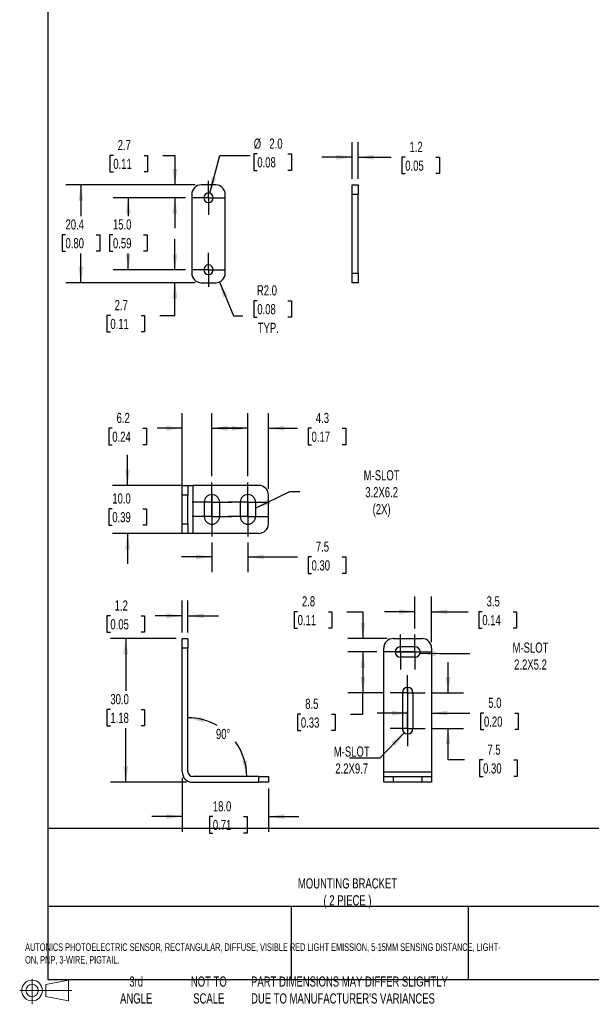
# Model space of a CAD drawing. Header units: millimetres. Extents: x 3 to 273, y 3 to 210.
# Tile 1 of 7: x 3 to 63, y 4 to 107. Entities that reach past the tile are written whole.
import ezdxf

# ---------------------------------------------------------------- set-up
doc = ezdxf.new("R2010")
doc.units = ezdxf.units.MM
doc.header["$LTSCALE"] = 0.5
doc.linetypes.add('CENTERX2', pattern=[20.32, 12.7, -2.54, 2.54, -2.54])
doc.layers.add('CENTER', color=40, linetype='CENTERX2')
doc.layers.add('DIMENSIONS', color=140, linetype='Continuous', lineweight=25)
doc.layers.add('TEXT', color=140, linetype='Continuous', lineweight=25)
doc.styles.add('SLDTEXTSTYLE0', font='TXT', dxfattribs={"width": 0.7})
doc.dimstyles.new('SLDDIMSTYLE10', dxfattribs={"dimtxt": 1.079004, "dimasz": 1.651, "dimexe": 0, "dimexo": 0.0625, "dimgap": 0.269751, "dimtad": 0, "dimtih": 1, "dimtoh": 1, "dimlfac": 2, "dimrnd": 1e-09, "dimzin": 12, "dimdsep": 46, "dimtxsty": 'SLDTEXTSTYLE0', "dimsah": 1, "dimcen": 0.09, "dimadec": 0, "dimazin": 3, "dimtfac": 1, "dimtofl": 0, "dimtmove": 0, "dimatfit": 3, "dimfxl": 0, "dimfrac": 2, "dimtolj": 1, "dimtzin": 12, "dimarcsym": 0})
doc.dimstyles.new('SLDDIMSTYLE11', dxfattribs={"dimtxt": 1.079004, "dimasz": 1.651, "dimexe": 0, "dimexo": 0.0625, "dimgap": 0.269751, "dimtad": 0, "dimtih": 1, "dimtoh": 1, "dimlfac": 2, "dimrnd": 1e-09, "dimzin": 4, "dimdsep": 46, "dimtxsty": 'SLDTEXTSTYLE0', "dimsah": 1, "dimcen": 0, "dimadec": 0, "dimazin": 1, "dimtfac": 1, "dimtofl": 0, "dimtmove": 0, "dimatfit": 3, "dimfxl": 0, "dimfrac": 2, "dimtolj": 1, "dimtzin": 12, "dimarcsym": 0})
doc.dimstyles.new('SLDDIMSTYLE12', dxfattribs={"dimtxt": 1.079004, "dimasz": 1.651, "dimexe": 0, "dimexo": 0.0625, "dimgap": 0.269751, "dimtad": 0, "dimtih": 1, "dimtoh": 1, "dimlfac": 2, "dimrnd": 1e-09, "dimzin": 4, "dimdsep": 46, "dimtxsty": 'SLDTEXTSTYLE0', "dimsah": 1, "dimcen": 0, "dimadec": 0, "dimazin": 1, "dimtfac": 1, "dimtofl": 0, "dimtmove": 0, "dimatfit": 3, "dimfxl": 0, "dimfrac": 2, "dimtolj": 1, "dimtzin": 12, "dimarcsym": 0})
doc.dimstyles.new('SLDDIMSTYLE5', dxfattribs={"dimtxt": 1.079004, "dimasz": 1.651, "dimexe": 0, "dimexo": 0.0625, "dimgap": 0.269751, "dimtad": 0, "dimtih": 1, "dimtoh": 1, "dimlfac": 2, "dimrnd": 1e-09, "dimzin": 12, "dimdsep": 46, "dimtxsty": 'SLDTEXTSTYLE0', "dimsah": 1, "dimcen": 0.09, "dimadec": 0, "dimazin": 3, "dimtfac": 1, "dimtmove": 0, "dimatfit": 0, "dimfxl": 0, "dimfrac": 2, "dimtolj": 1, "dimtzin": 12, "dimarcsym": 0})
doc.dimstyles.new('SLDDIMSTYLE6', dxfattribs={"dimtxt": 1.079004, "dimasz": 1.651, "dimexe": 0, "dimexo": 0.0625, "dimgap": 0.269751, "dimtad": 0, "dimtih": 1, "dimtoh": 1, "dimdec": 4, "dimzin": 12, "dimdsep": 46, "dimtxsty": 'SLDTEXTSTYLE0', "dimsah": 1, "dimcen": 0.09, "dimadec": 0, "dimazin": 3, "dimtfac": 1, "dimtdec": 0, "dimtofl": 0, "dimtmove": 0, "dimatfit": 3, "dimfxl": 0, "dimfrac": 2, "dimtolj": 1, "dimtzin": 12, "dimarcsym": 0})
doc.dimstyles.new('SLDDIMSTYLE7', dxfattribs={"dimtxt": 1.079004, "dimasz": 1.651, "dimexe": 0, "dimexo": 0.0625, "dimgap": 0.269751, "dimtad": 0, "dimtih": 1, "dimtoh": 1, "dimlfac": 2, "dimrnd": 1e-09, "dimzin": 4, "dimdsep": 46, "dimtxsty": 'SLDTEXTSTYLE0', "dimsah": 1, "dimcen": 0.09, "dimadec": 0, "dimazin": 1, "dimtfac": 1, "dimtofl": 0, "dimtmove": 0, "dimatfit": 3, "dimfxl": 0, "dimfrac": 2, "dimtolj": 1, "dimtzin": 12, "dimarcsym": 0})
doc.dimstyles.new('SLDDIMSTYLE8', dxfattribs={"dimtxt": 1.079004, "dimasz": 1.651, "dimexe": 0, "dimexo": 0.0625, "dimgap": 0.269751, "dimtad": 0, "dimtih": 1, "dimtoh": 1, "dimlfac": 2, "dimrnd": 1e-09, "dimzin": 4, "dimdsep": 46, "dimtxsty": 'SLDTEXTSTYLE0', "dimsah": 1, "dimcen": 0.09, "dimadec": 0, "dimazin": 1, "dimtfac": 1, "dimtmove": 0, "dimatfit": 0, "dimfxl": 0, "dimfrac": 2, "dimtolj": 1, "dimtzin": 12, "dimarcsym": 0})
doc.dimstyles.new('SLDDIMSTYLE9', dxfattribs={"dimtxt": 0.18, "dimasz": 1.651, "dimexe": 0, "dimexo": 0.0625, "dimgap": 0, "dimtad": 0, "dimtih": 1, "dimtoh": 1, "dimdec": 0, "dimrnd": 1e-09, "dimzin": 0, "dimdsep": 46, "dimtxsty": 'Standard', "dimsah": 1, "dimcen": 0.09, "dimadec": 0, "dimazin": 0, "dimtfac": 1.651, "dimtdec": 0, "dimtofl": 0, "dimtmove": 0, "dimatfit": 3, "dimfxl": 0, "dimfrac": 2, "dimtolj": 1, "dimtzin": 0, "dimarcsym": 0})

# ---------------------------------------------------------------- blocks, each defined once
blk = doc.blocks.new('Block11')
at = {"color": 7, "linetype": 'Continuous', "lineweight": 18}
for p, q in [((1.29, 2.66), (1.29, 0)), ((2.74, 2.08), (5.09, 2.52)), ((2.74, 0.8), (2.74, 2.08)), ((5.09, 2.52), (5.09, 0.37)), ((0, 1.44), (5.44, 1.44)), ((2.74, 0.8), (5.09, 0.37))]:
    blk.add_line(p, q, dxfattribs=at)
for radius in [1.08, 0.643]:
    blk.add_circle((1.29, 1.44), radius, dxfattribs=at)
blk = doc.blocks.new('Block12')
at = {"color": 7, "linetype": 'Continuous'}
blk.add_blockref('Block11', (0, 0), dxfattribs=at)
blk = doc.blocks.new('_D_12')
at = {"layer": 'DIMENSIONS'}
for p, q in [((20.38, 42.57), (20.38, 45.89)), ((20.98, 42.57), (20.98, 45.89)), ((12.88, 44.3), (12.52, 44.3)), ((12.52, 44.3), (12.52, 42.59)), ((16.09, 44.3), (16.45, 44.3)), ((16.45, 44.3), (16.45, 42.59)), ((20.38, 44.3), (17.55, 44.3)), ((20.98, 44.3), (24.15, 44.3)), ((12.52, 42.59), (12.88, 42.59)), ((16.45, 42.59), (16.09, 42.59))]:
    blk.add_line(p, q, dxfattribs=at)
for points in [[(20.38, 44.3), (18.72, 44.56), (18.72, 44.05)], [(20.98, 44.3), (22.63, 44.05), (22.63, 44.56)]]:
    blk.add_solid(points, dxfattribs=at)
at = {"layer": 'DIMENSIONS', "char_height": 1.058, "attachment_point": 1, "style": 'SLDTEXTSTYLE0'}
for s, insert in [('1.2', (13.33, 45.91)), ('0.05', (12.88, 43.95))]:
    blk.add_mtext(s, dxfattribs=dict(at, insert=insert))
blk = doc.blocks.new('_D_13')
at = {"layer": 'DIMENSIONS'}
for start, end in [(60.242, 90), (0, 36.0375)]:
    blk.add_arc((20.98, 27.54), 6.13, start, end, dxfattribs=at)
for points in [[(20.98, 33.67), (22.58, 33.2), (22.65, 33.7)], [(27.1, 27.54), (27.14, 29.21), (26.64, 29.14)]]:
    blk.add_solid(points, dxfattribs=at)
at = {"layer": 'DIMENSIONS', "insert": (23.9, 32.51), "char_height": 1.058, "attachment_point": 1, "style": 'SLDTEXTSTYLE0'}
blk.add_mtext('90°', dxfattribs=at)
blk = doc.blocks.new('_D_14')
at = {"layer": 'DIMENSIONS'}
for p, q in [((19.74, 41.94), (12.9, 41.94)), ((14.48, 41.94), (14.48, 36.49)), ((12.88, 34.54), (12.52, 34.54)), ((12.52, 34.54), (12.52, 32.82)), ((16.09, 34.54), (16.45, 34.54)), ((16.45, 34.54), (16.45, 32.82)), ((12.52, 32.82), (12.88, 32.82)), ((14.48, 26.94), (14.48, 32.58)), ((16.45, 32.82), (16.09, 32.82)), ((20.84, 26.94), (12.9, 26.94))]:
    blk.add_line(p, q, dxfattribs=at)
for points in [[(14.48, 41.94), (14.23, 40.29), (14.74, 40.29)], [(14.48, 26.94), (14.74, 28.59), (14.23, 28.59)]]:
    blk.add_solid(points, dxfattribs=at)
at = {"layer": 'DIMENSIONS', "char_height": 1.058, "attachment_point": 1, "style": 'SLDTEXTSTYLE0'}
for s, insert in [('30.0', (12.88, 36.14)), ('1.18', (12.88, 34.19))]:
    blk.add_mtext(s, dxfattribs=dict(at, insert=insert))
blk = doc.blocks.new('_D_15')
at = {"layer": 'DIMENSIONS'}
for p, q in [((20.38, 27.4), (20.38, 21.77)), ((29.38, 26.3), (29.38, 21.77)), ((20.38, 23.36), (17.2, 23.36)), ((23.57, 23.36), (23.21, 23.36)), ((23.21, 23.36), (23.21, 21.64)), ((26.78, 23.36), (27.14, 23.36)), ((27.14, 23.36), (27.14, 21.64)), ((29.38, 23.36), (32.55, 23.36)), ((23.21, 21.64), (23.57, 21.64)), ((27.14, 21.64), (26.78, 21.64))]:
    blk.add_line(p, q, dxfattribs=at)
for points in [[(20.38, 23.36), (18.72, 23.61), (18.72, 23.11)], [(29.38, 23.36), (31.03, 23.11), (31.03, 23.61)]]:
    blk.add_solid(points, dxfattribs=at)
at = {"layer": 'DIMENSIONS', "char_height": 1.058, "attachment_point": 1, "style": 'SLDTEXTSTYLE0'}
for s, insert in [('18.0', (23.57, 24.97)), ('0.71', (23.57, 23.01))]:
    blk.add_mtext(s, dxfattribs=dict(at, insert=insert))
blk = doc.blocks.new('_D_16')
at = {"layer": 'DIMENSIONS'}
for p, q in [((14.68, 57.91), (14.68, 61.09)), ((20.34, 57.91), (13.09, 57.91)), ((13.08, 55.48), (12.71, 55.48)), ((12.71, 55.48), (12.71, 53.76)), ((16.28, 55.48), (16.65, 55.48)), ((16.65, 55.48), (16.65, 53.76)), ((12.71, 53.76), (13.08, 53.76)), ((16.65, 53.76), (16.28, 53.76)), ((20.34, 52.91), (13.09, 52.91)), ((14.68, 52.91), (14.68, 49.74))]:
    blk.add_line(p, q, dxfattribs=at)
for points in [[(14.68, 57.91), (14.93, 59.56), (14.43, 59.56)], [(14.68, 52.91), (14.43, 51.26), (14.93, 51.26)]]:
    blk.add_solid(points, dxfattribs=at)
at = {"layer": 'DIMENSIONS', "char_height": 1.058, "attachment_point": 1, "style": 'SLDTEXTSTYLE0'}
for s, insert in [('10.0', (13.08, 57.08)), ('0.39', (13.08, 55.13))]:
    blk.add_mtext(s, dxfattribs=dict(at, insert=insert))
blk = doc.blocks.new('_D_17')
at = {"layer": 'DIMENSIONS'}
for p, q in [((20.38, 57.55), (20.38, 65.46)), ((23.48, 58.87), (23.48, 65.46)), ((13.08, 63.87), (12.71, 63.87)), ((12.71, 63.87), (12.71, 62.16)), ((16.28, 63.87), (16.65, 63.87)), ((16.65, 63.87), (16.65, 62.16)), ((20.38, 63.87), (17.75, 63.87)), ((23.48, 63.87), (26.65, 63.87)), ((12.71, 62.16), (13.08, 62.16)), ((16.65, 62.16), (16.28, 62.16))]:
    blk.add_line(p, q, dxfattribs=at)
for points in [[(20.38, 63.87), (18.72, 64.13), (18.72, 63.62)], [(23.48, 63.87), (25.13, 63.62), (25.13, 64.13)]]:
    blk.add_solid(points, dxfattribs=at)
at = {"layer": 'DIMENSIONS', "char_height": 1.058, "attachment_point": 1, "style": 'SLDTEXTSTYLE0'}
for s, insert in [('6.2', (13.53, 65.48)), ('0.24', (13.08, 63.52))]:
    blk.add_mtext(s, dxfattribs=dict(at, insert=insert))
blk = doc.blocks.new('_D_18')
at = {"layer": 'DIMENSIONS'}
for p, q in [((27.23, 58.87), (27.23, 65.46)), ((29.38, 57.55), (29.38, 65.46)), ((27.23, 63.87), (24.05, 63.87)), ((29.38, 63.87), (32.41, 63.87)), ((33.87, 63.87), (33.51, 63.87)), ((33.51, 63.87), (33.51, 62.16)), ((37.08, 63.87), (37.44, 63.87)), ((37.44, 63.87), (37.44, 62.16)), ((33.51, 62.16), (33.87, 62.16)), ((37.44, 62.16), (37.08, 62.16))]:
    blk.add_line(p, q, dxfattribs=at)
for points in [[(27.23, 63.87), (25.57, 64.13), (25.57, 63.62)], [(29.38, 63.87), (31.03, 63.62), (31.03, 64.13)]]:
    blk.add_solid(points, dxfattribs=at)
at = {"layer": 'DIMENSIONS', "char_height": 1.058, "attachment_point": 1, "style": 'SLDTEXTSTYLE0'}
for s, insert in [('4.3', (34.32, 65.48)), ('0.17', (33.87, 63.52))]:
    blk.add_mtext(s, dxfattribs=dict(at, insert=insert))
blk = doc.blocks.new('_D_19')
at = {"layer": 'DIMENSIONS'}
for p, q in [((23.48, 51.96), (23.48, 48.86)), ((27.23, 51.96), (27.23, 48.86)), ((23.48, 50.45), (20.3, 50.45)), ((27.23, 50.45), (32.41, 50.45)), ((33.87, 50.45), (33.51, 50.45)), ((33.51, 50.45), (33.51, 48.73)), ((37.08, 50.45), (37.44, 50.45)), ((37.44, 50.45), (37.44, 48.73)), ((33.51, 48.73), (33.87, 48.73)), ((37.44, 48.73), (37.08, 48.73))]:
    blk.add_line(p, q, dxfattribs=at)
for points in [[(23.48, 50.45), (21.82, 50.7), (21.82, 50.2)], [(27.23, 50.45), (28.88, 50.2), (28.88, 50.7)]]:
    blk.add_solid(points, dxfattribs=at)
at = {"layer": 'DIMENSIONS', "char_height": 1.058, "attachment_point": 1, "style": 'SLDTEXTSTYLE0'}
for s, insert in [('7.5', (34.32, 52.06)), ('0.30', (33.87, 50.1))]:
    blk.add_mtext(s, dxfattribs=dict(at, insert=insert))
blk = doc.blocks.new('SW_CENTERMARKSYMBOL_4')
at = {"layer": 'CENTER', "color": 0}
for p, q in [((0, 1.27), (0, 2.07)), ((0, 0), (0, 1.27)), ((-1.27, 0), (-2.07, 0)), ((0, 0), (-1.27, 0)), ((0, 0), (0, -1.27)), ((0, 0), (1.27, 0)), ((1.27, 0), (2.07, 0)), ((0, -1.27), (0, -2.07))]:
    blk.add_line(p, q, dxfattribs=at)
blk = doc.blocks.new('SW_CENTERMARKSYMBOL_5')
at = {"layer": 'CENTER', "color": 0}
for p, q in [((0, 1.27), (0, 2.07)), ((0, 0), (0, 1.27)), ((-1.27, 0), (-2.07, 0)), ((0, 0), (-1.27, 0)), ((0, 0), (0, -1.27)), ((0, 0), (1.27, 0)), ((1.27, 0), (2.07, 0)), ((0, -1.27), (0, -2.07))]:
    blk.add_line(p, q, dxfattribs=at)
blk = doc.blocks.new('SW_CENTERMARKSYMBOL_6')
at = {"layer": 'CENTER', "color": 0}
for p, q in [((0, 1.27), (0, 2.07)), ((0, 0), (0, 1.27)), ((-1.27, 0), (-2.07, 0)), ((0, 0), (-1.27, 0)), ((0, 0), (0, -1.27)), ((0, 0), (1.27, 0)), ((1.27, 0), (2.07, 0)), ((0, -1.27), (0, -2.07))]:
    blk.add_line(p, q, dxfattribs=at)
blk = doc.blocks.new('SW_CENTERMARKSYMBOL_7')
at = {"layer": 'CENTER', "color": 0}
for p, q in [((0, 1.27), (0, 2.07)), ((0, 0), (0, 1.27)), ((-1.27, 0), (-2.07, 0)), ((0, 0), (-1.27, 0)), ((0, 0), (0, -1.27)), ((0, 0), (1.27, 0)), ((1.27, 0), (2.07, 0)), ((0, -1.27), (0, -2.07))]:
    blk.add_line(p, q, dxfattribs=at)
blk = doc.blocks.new('_D_20')
at = {"layer": 'DIMENSIONS'}
for p, q in [((44.65, 42.99), (44.65, 46.33)), ((46.4, 41.57), (46.4, 46.33)), ((44.65, 44.74), (41.47, 44.74)), ((46.4, 44.74), (50.23, 44.74)), ((51.69, 44.74), (51.33, 44.74)), ((51.33, 44.74), (51.33, 43.03)), ((54.9, 44.74), (55.26, 44.74)), ((55.26, 44.74), (55.26, 43.03)), ((51.33, 43.03), (51.69, 43.03)), ((55.26, 43.03), (54.9, 43.03))]:
    blk.add_line(p, q, dxfattribs=at)
for points in [[(44.65, 44.74), (43, 44.99), (43, 44.49)], [(46.4, 44.74), (48.05, 44.49), (48.05, 44.99)]]:
    blk.add_solid(points, dxfattribs=at)
at = {"layer": 'DIMENSIONS', "char_height": 1.058, "attachment_point": 1, "style": 'SLDTEXTSTYLE0'}
for s, insert in [('3.5', (52.14, 46.35)), ('0.14', (51.69, 44.39))]:
    blk.add_mtext(s, dxfattribs=dict(at, insert=insert))
blk = doc.blocks.new('_D_21')
at = {"layer": 'DIMENSIONS'}
for p, q in [((43.9, 34.15), (40.72, 34.15)), ((46.4, 34.15), (50.4, 34.15)), ((51.86, 34.15), (51.5, 34.15)), ((51.5, 34.15), (51.5, 32.44)), ((55.07, 34.15), (55.43, 34.15)), ((55.43, 34.15), (55.43, 32.44)), ((43.9, 33.83), (43.9, 32.57)), ((51.5, 32.44), (51.86, 32.44)), ((55.43, 32.44), (55.07, 32.44))]:
    blk.add_line(p, q, dxfattribs=at)
for points in [[(43.9, 34.15), (42.25, 34.41), (42.25, 33.9)], [(46.4, 34.15), (48.05, 33.9), (48.05, 34.41)]]:
    blk.add_solid(points, dxfattribs=at)
at = {"layer": 'DIMENSIONS', "char_height": 1.058, "attachment_point": 1, "style": 'SLDTEXTSTYLE0'}
for s, insert in [('5.0', (52.31, 35.76)), ('0.20', (51.86, 33.8))]:
    blk.add_mtext(s, dxfattribs=dict(at, insert=insert))
blk = doc.blocks.new('_D_22')
at = {"layer": 'DIMENSIONS'}
for p, q in [((32.42, 44.74), (32.06, 44.74)), ((32.06, 44.74), (32.06, 43.03)), ((35.63, 44.74), (35.99, 44.74)), ((35.99, 44.74), (35.99, 43.03)), ((37.57, 44.74), (39.23, 44.74)), ((39.23, 44.74), (39.23, 41.94)), ((32.06, 43.03), (32.42, 43.03)), ((35.99, 43.03), (35.63, 43.03)), ((41.76, 41.94), (37.65, 41.94)), ((40.69, 40.54), (37.65, 40.54)), ((39.23, 40.54), (39.23, 37.36))]:
    blk.add_line(p, q, dxfattribs=at)
for points in [[(39.23, 41.94), (39.49, 43.59), (38.98, 43.59)], [(39.23, 40.54), (38.98, 38.89), (39.49, 38.89)]]:
    blk.add_solid(points, dxfattribs=at)
at = {"layer": 'DIMENSIONS', "char_height": 1.058, "attachment_point": 1, "style": 'SLDTEXTSTYLE0'}
for s, insert in [('2.8', (32.87, 46.35)), ('0.11', (32.42, 44.39))]:
    blk.add_mtext(s, dxfattribs=dict(at, insert=insert))
blk = doc.blocks.new('_D_23')
at = {"layer": 'DIMENSIONS'}
for p, q in [((40.69, 40.54), (37.65, 40.54)), ((39.23, 40.54), (39.23, 36.29)), ((41.44, 36.29), (37.65, 36.29)), ((39.23, 34.05), (39.23, 36.29)), ((32.76, 34.05), (32.4, 34.05)), ((32.4, 34.05), (32.4, 32.34)), ((35.97, 34.05), (36.33, 34.05)), ((36.33, 34.05), (36.33, 32.34)), ((37.92, 34.05), (39.23, 34.05)), ((32.4, 32.34), (32.76, 32.34)), ((36.33, 32.34), (35.97, 32.34))]:
    blk.add_line(p, q, dxfattribs=at)
for points in [[(39.23, 40.54), (38.98, 38.89), (39.49, 38.89)], [(39.23, 36.29), (39.49, 37.94), (38.98, 37.94)]]:
    blk.add_solid(points, dxfattribs=at)
at = {"layer": 'DIMENSIONS', "char_height": 1.058, "attachment_point": 1, "style": 'SLDTEXTSTYLE0'}
for s, insert in [('8.5', (33.21, 35.66)), ('0.33', (32.76, 33.7))]:
    blk.add_mtext(s, dxfattribs=dict(at, insert=insert))
blk = doc.blocks.new('_D_24')
at = {"layer": 'DIMENSIONS'}
for p, q in [((48.12, 36.29), (48.12, 39.46)), ((46.35, 36.29), (49.71, 36.29)), ((46.35, 32.54), (49.71, 32.54)), ((48.12, 29.27), (48.12, 32.54)), ((49.83, 29.27), (48.12, 29.27)), ((51.77, 29.27), (51.41, 29.27)), ((51.41, 29.27), (51.41, 27.55)), ((54.98, 29.27), (55.34, 29.27)), ((55.34, 29.27), (55.34, 27.55)), ((51.41, 27.55), (51.77, 27.55)), ((55.34, 27.55), (54.98, 27.55))]:
    blk.add_line(p, q, dxfattribs=at)
for points in [[(48.12, 36.29), (48.37, 37.94), (47.86, 37.94)], [(48.12, 32.54), (47.86, 30.89), (48.37, 30.89)]]:
    blk.add_solid(points, dxfattribs=at)
at = {"layer": 'DIMENSIONS', "char_height": 1.058, "attachment_point": 1, "style": 'SLDTEXTSTYLE0'}
for s, insert in [('7.5', (52.22, 30.87)), ('0.30', (51.77, 28.92))]:
    blk.add_mtext(s, dxfattribs=dict(at, insert=insert))
blk = doc.blocks.new('SW_CENTERMARKSYMBOL_8')
at = {"layer": 'CENTER', "color": 0}
for p, q in [((0, 1.27), (0, 1.82)), ((0, 0), (0, 1.27)), ((-1.27, 0), (-1.82, 0)), ((0, 0), (-1.27, 0)), ((0, 0), (0, -1.27)), ((0, 0), (1.27, 0)), ((1.27, 0), (1.82, 0)), ((0, -1.27), (0, -1.82))]:
    blk.add_line(p, q, dxfattribs=at)
blk = doc.blocks.new('SW_CENTERMARKSYMBOL_9')
at = {"layer": 'CENTER', "color": 0}
for p, q in [((0, 1.27), (0, 1.82)), ((0, 0), (0, 1.27)), ((-1.27, 0), (-1.82, 0)), ((0, 0), (-1.27, 0)), ((0, 0), (0, -1.27)), ((0, 0), (1.27, 0)), ((1.27, 0), (1.82, 0)), ((0, -1.27), (0, -1.82))]:
    blk.add_line(p, q, dxfattribs=at)
blk = doc.blocks.new('SW_CENTERMARKSYMBOL_10')
at = {"layer": 'CENTER', "color": 0}
for p, q in [((0, 1.27), (0, 1.82)), ((0, 0), (0, 1.27)), ((-1.27, 0), (-1.82, 0)), ((0, 0), (-1.27, 0)), ((0, 0), (0, -1.27)), ((0, 0), (1.27, 0)), ((1.27, 0), (1.82, 0)), ((0, -1.27), (0, -1.82))]:
    blk.add_line(p, q, dxfattribs=at)
blk = doc.blocks.new('SW_CENTERMARKSYMBOL_11')
at = {"layer": 'CENTER', "color": 0}
for p, q in [((0, 1.27), (0, 1.82)), ((0, 0), (0, 1.27)), ((-1.27, 0), (-1.82, 0)), ((0, 0), (-1.27, 0)), ((0, 0), (0, -1.27)), ((0, 0), (1.27, 0)), ((1.27, 0), (1.82, 0)), ((0, -1.27), (0, -1.82))]:
    blk.add_line(p, q, dxfattribs=at)
blk = doc.blocks.new('_D_25')
at = {"layer": 'DIMENSIONS'}
for p, q in [((28.21, 92.5), (27.84, 92.5)), ((27.84, 92.5), (27.84, 90.78)), ((31.41, 92.5), (31.78, 92.5)), ((31.78, 92.5), (31.78, 90.78)), ((23.25, 88.4), (24.31, 92.34)), ((24.31, 92.34), (27.48, 92.34)), ((27.84, 90.78), (28.21, 90.78)), ((31.78, 90.78), (31.41, 90.78))]:
    blk.add_line(p, q, dxfattribs=at)
blk.add_solid([(23.25, 88.4), (23.92, 89.93), (23.43, 90.06)], dxfattribs=at)
at = {"layer": 'DIMENSIONS', "char_height": 1.058, "attachment_point": 1, "style": 'SLDTEXTSTYLE0'}
for s, insert in [('%%c', (27.84, 94.1)), ('2.0', (29.47, 94.1)), ('0.08', (28.21, 92.15))]:
    blk.add_mtext(s, dxfattribs=dict(at, insert=insert))
blk = doc.blocks.new('_D_26')
at = {"layer": 'DIMENSIONS'}
for p, q in [((24.25, 79.14), (25.72, 75.62)), ((28.21, 77.18), (27.84, 77.18)), ((27.84, 77.18), (27.84, 75.47)), ((31.41, 77.18), (31.78, 77.18)), ((31.78, 77.18), (31.78, 75.47)), ((25.72, 75.62), (26.69, 75.62)), ((27.84, 75.47), (28.21, 75.47)), ((31.78, 75.47), (31.41, 75.47))]:
    blk.add_line(p, q, dxfattribs=at)
blk.add_solid([(24.25, 79.14), (24.65, 77.52), (25.12, 77.71)], dxfattribs=at)
at = {"layer": 'DIMENSIONS', "char_height": 1.058, "attachment_point": 1, "style": 'SLDTEXTSTYLE0'}
for s, insert in [('R2.0', (28.17, 78.79)), ('0.08', (28.21, 76.83)), ('TYP.', (28.26, 74.88))]:
    blk.add_mtext(s, dxfattribs=dict(at, insert=insert))
blk = doc.blocks.new('_D_27')
at = {"layer": 'DIMENSIONS'}
for p, q in [((19.62, 80.41), (19.62, 83.59)), ((20.72, 80.41), (18.03, 80.41)), ((21.74, 79.06), (18.03, 79.06)), ((19.62, 75.65), (19.62, 79.06)), ((12.88, 75.65), (12.52, 75.65)), ((12.52, 75.65), (12.52, 73.93)), ((16.09, 75.65), (16.45, 75.65)), ((16.45, 75.65), (16.45, 73.93)), ((18.03, 75.65), (19.62, 75.65)), ((12.52, 73.93), (12.88, 73.93)), ((16.45, 73.93), (16.09, 73.93))]:
    blk.add_line(p, q, dxfattribs=at)
for points in [[(19.62, 80.41), (19.87, 82.07), (19.36, 82.07)], [(19.62, 79.06), (19.36, 77.41), (19.87, 77.41)]]:
    blk.add_solid(points, dxfattribs=at)
at = {"layer": 'DIMENSIONS', "char_height": 1.058, "attachment_point": 1, "style": 'SLDTEXTSTYLE0'}
for s, insert in [('2.7', (13.33, 77.25)), ('0.11', (12.88, 75.29))]:
    blk.add_mtext(s, dxfattribs=dict(at, insert=insert))
blk = doc.blocks.new('_D_28')
at = {"layer": 'DIMENSIONS'}
for p, q in [((20.72, 87.91), (13.16, 87.91)), ((14.75, 87.91), (14.75, 86.02)), ((13.15, 84.06), (12.78, 84.06)), ((12.78, 84.06), (12.78, 82.35)), ((16.35, 84.06), (16.72, 84.06)), ((16.72, 84.06), (16.72, 82.35)), ((12.78, 82.35), (13.15, 82.35)), ((16.72, 82.35), (16.35, 82.35)), ((14.75, 80.41), (14.75, 82.1)), ((20.72, 80.41), (13.16, 80.41))]:
    blk.add_line(p, q, dxfattribs=at)
for points in [[(14.75, 87.91), (14.5, 86.26), (15, 86.26)], [(14.75, 80.41), (15, 82.07), (14.5, 82.07)]]:
    blk.add_solid(points, dxfattribs=at)
at = {"layer": 'DIMENSIONS', "char_height": 1.058, "attachment_point": 1, "style": 'SLDTEXTSTYLE0'}
for s, insert in [('15.0', (13.15, 85.67)), ('0.59', (13.15, 83.71))]:
    blk.add_mtext(s, dxfattribs=dict(at, insert=insert))
blk = doc.blocks.new('_D_29')
at = {"layer": 'DIMENSIONS'}
for p, q in [((13.19, 92.34), (12.83, 92.34)), ((12.83, 92.34), (12.83, 90.63)), ((16.4, 92.34), (16.76, 92.34)), ((16.76, 92.34), (16.76, 90.63)), ((18.34, 92.34), (19.62, 92.34)), ((19.62, 92.34), (19.62, 89.26)), ((12.83, 90.63), (13.19, 90.63)), ((16.76, 90.63), (16.4, 90.63)), ((21.74, 89.26), (18.03, 89.26)), ((20.72, 87.91), (18.03, 87.91)), ((19.62, 87.91), (19.62, 84.74))]:
    blk.add_line(p, q, dxfattribs=at)
for points in [[(19.62, 89.26), (19.87, 90.92), (19.36, 90.92)], [(19.62, 87.91), (19.36, 86.26), (19.87, 86.26)]]:
    blk.add_solid(points, dxfattribs=at)
at = {"layer": 'DIMENSIONS', "char_height": 1.058, "attachment_point": 1, "style": 'SLDTEXTSTYLE0'}
for s, insert in [('2.7', (13.64, 93.95)), ('0.11', (13.19, 91.99))]:
    blk.add_mtext(s, dxfattribs=dict(at, insert=insert))
blk = doc.blocks.new('_D_30')
at = {"layer": 'DIMENSIONS'}
for p, q in [((21.74, 89.26), (8.22, 89.26)), ((9.8, 89.26), (9.8, 86.02)), ((8.2, 84.06), (7.84, 84.06)), ((7.84, 84.06), (7.84, 82.35)), ((11.41, 84.06), (11.77, 84.06)), ((11.77, 84.06), (11.77, 82.35)), ((7.84, 82.35), (8.2, 82.35)), ((11.77, 82.35), (11.41, 82.35)), ((9.8, 79.06), (9.8, 82.1)), ((21.74, 79.06), (8.22, 79.06))]:
    blk.add_line(p, q, dxfattribs=at)
for points in [[(9.8, 89.26), (9.55, 87.61), (10.06, 87.61)], [(9.8, 79.06), (10.06, 80.72), (9.55, 80.72)]]:
    blk.add_solid(points, dxfattribs=at)
at = {"layer": 'DIMENSIONS', "char_height": 1.058, "attachment_point": 1, "style": 'SLDTEXTSTYLE0'}
for s, insert in [('20.4', (8.2, 85.67)), ('0.80', (8.2, 83.71))]:
    blk.add_mtext(s, dxfattribs=dict(at, insert=insert))
blk = doc.blocks.new('SW_CENTERMARKSYMBOL_12')
at = {"layer": 'DIMENSIONS', "color": 0}
for p, q in [((0, 1.27), (0, 1.77)), ((0, 0), (0, 1.27)), ((-1.27, 0), (-1.77, 0)), ((0, 0), (-1.27, 0)), ((0, 0), (0, -1.27)), ((0, 0), (1.27, 0)), ((1.27, 0), (1.77, 0)), ((0, -1.27), (0, -1.77))]:
    blk.add_line(p, q, dxfattribs=at)
blk = doc.blocks.new('SW_CENTERMARKSYMBOL_13')
at = {"layer": 'DIMENSIONS', "color": 0}
for p, q in [((0, 1.27), (0, 1.77)), ((0, 0), (0, 1.27)), ((-1.27, 0), (-1.77, 0)), ((0, 0), (-1.27, 0)), ((0, 0), (0, -1.27)), ((0, 0), (1.27, 0)), ((1.27, 0), (1.77, 0)), ((0, -1.27), (0, -1.77))]:
    blk.add_line(p, q, dxfattribs=at)
blk = doc.blocks.new('_D_31')
at = {"layer": 'DIMENSIONS'}
for p, q in [((38.12, 89.9), (38.12, 93.74)), ((38.72, 89.9), (38.72, 93.74)), ((38.12, 92.15), (34.95, 92.15)), ((38.72, 92.15), (42.19, 92.15)), ((43.65, 92.15), (43.29, 92.15)), ((43.29, 92.15), (43.29, 90.44)), ((46.85, 92.15), (47.22, 92.15)), ((47.22, 92.15), (47.22, 90.44)), ((43.29, 90.44), (43.65, 90.44)), ((47.22, 90.44), (46.85, 90.44))]:
    blk.add_line(p, q, dxfattribs=at)
for points in [[(38.12, 92.15), (36.47, 92.41), (36.47, 91.9)], [(38.72, 92.15), (40.37, 91.9), (40.37, 92.41)]]:
    blk.add_solid(points, dxfattribs=at)
at = {"layer": 'DIMENSIONS', "char_height": 1.058, "attachment_point": 1, "style": 'SLDTEXTSTYLE0'}
for s, insert in [('1.2', (44.1, 93.76)), ('0.05', (43.65, 91.8))]:
    blk.add_mtext(s, dxfattribs=dict(at, insert=insert))

msp = doc.modelspace()

# ---------------------------------------------------------------- linework, layer by layer
for p, q in [((23.8708, 89.26495), (22.3708, 89.26495)), ((38.12038, 89.26495), (38.72038, 89.26495)), ((38.12038, 88.26495), (38.12038, 89.26495)), ((38.72038, 89.26495), (38.72038, 88.26495)), ((21.3708, 88.26495), (21.3708, 80.06495)), ((24.8708, 80.06495), (24.8708, 88.26495)), ((38.72038, 88.26495), (38.12038, 88.26495)), ((38.12038, 80.06495), (38.12038, 88.26495)), ((38.72038, 80.06495), (38.72038, 88.26495)), ((38.12038, 80.06495), (38.72038, 80.06495)), ((38.12038, 79.06495), (38.12038, 80.06495)), ((38.72038, 80.06495), (38.72038, 79.06495)), ((22.3708, 79.06495), (23.8708, 79.06495)), ((38.72038, 79.06495), (38.12038, 79.06495)), ((20.37514, 57.91229), (20.97514, 57.91229)), ((20.37514, 56.91229), (20.37514, 57.91229)), ((20.97514, 57.91229), (20.97514, 56.91229)), ((20.97514, 57.91229), (21.47514, 57.91229)), ((21.47514, 57.91229), (21.47514, 52.91229)), ((28.37514, 57.91229), (21.47514, 57.91229)), ((20.97514, 56.91229), (20.37514, 56.91229)), ((20.37514, 53.91229), (20.37514, 56.91229)), ((20.97514, 53.91229), (20.97514, 56.91229)), ((29.37514, 53.91229), (29.37514, 56.91229)), ((22.67514, 56.16229), (22.67514, 54.66229)), ((24.27514, 56.16229), (24.27514, 54.66229)), ((26.42514, 56.16229), (26.42514, 54.66229)), ((28.02514, 56.16229), (28.02514, 54.66229)), ((20.37514, 53.91229), (20.97514, 53.91229)), ((20.37514, 52.91229), (20.37514, 53.91229)), ((20.97514, 53.91229), (20.97514, 52.91229)), ((20.97514, 52.91229), (20.37514, 52.91229)), ((21.47514, 52.91229), (20.97514, 52.91229)), ((28.37514, 52.91229), (21.47514, 52.91229)), ((20.37514, 41.93685), (20.97514, 41.93685)), ((20.37514, 40.93685), (20.37514, 41.93685)), ((20.97514, 41.93685), (20.97514, 40.93685)), ((42.39772, 41.93685), (45.39772, 41.93685)), ((20.97514, 40.93685), (20.37514, 40.93685)), ((20.37514, 28.03685), (20.37514, 40.93685)), ((20.97514, 28.03685), (20.97514, 40.93685)), ((41.39772, 28.03685), (41.39772, 40.93685)), ((44.64772, 41.08685), (43.14772, 41.08685)), ((46.39772, 40.93685), (46.39772, 28.03685)), ((44.64772, 39.98685), (43.14772, 39.98685)), ((43.34772, 36.28685), (43.34772, 32.53685)), ((44.44772, 36.28685), (44.44772, 32.53685)), ((41.39772, 28.03685), (46.39772, 28.03685)), ((41.39772, 27.53685), (41.39772, 28.03685)), ((46.39772, 28.03685), (46.39772, 27.53685)), ((28.37514, 27.53685), (21.47514, 27.53685)), ((21.47514, 26.93685), (28.37514, 26.93685)), ((28.37514, 26.93685), (28.37514, 27.53685)), ((28.37514, 27.53685), (29.37514, 27.53685)), ((29.37514, 26.93685), (28.37514, 26.93685)), ((29.37514, 27.53685), (29.37514, 26.93685)), ((41.39772, 26.93685), (41.39772, 27.53685)), ((41.39772, 27.53685), (42.39772, 27.53685)), ((42.39772, 26.93685), (41.39772, 26.93685)), ((42.39772, 27.53685), (42.39772, 26.93685)), ((42.39772, 27.53685), (45.39772, 27.53685)), ((45.39772, 26.93685), (42.39772, 26.93685)), ((45.39772, 26.93685), (45.39772, 27.53685)), ((45.39772, 27.53685), (46.39772, 27.53685)), ((46.39772, 26.93685), (45.39772, 26.93685)), ((46.39772, 27.53685), (46.39772, 26.93685))]:
    msp.add_line(p, q)
for centre, radius, start, end in [((22.3708, 88.26495), 1, 90, 180), ((23.1208, 87.91495), 0.5, 0, 180), ((23.8708, 88.26495), 1, 0, 90), ((23.1208, 87.91495), 0.5, 180, 0), ((23.1208, 80.41495), 0.5, 0, 180), ((23.1208, 80.41495), 0.5, 180, 0), ((22.3708, 80.06495), 1, 180, 270), ((23.8708, 80.06495), 1, 270, 0), ((28.37514, 56.91229), 1, 0, 90), ((23.47514, 56.16229), 0.8, 0, 180), ((27.22514, 56.16229), 0.8, 0, 180), ((23.47514, 54.66229), 0.8, 180, 0), ((27.22514, 54.66229), 0.8, 180, 0), ((28.37514, 53.91229), 1, 270, 0), ((42.39772, 40.93685), 1, 90, 180), ((45.39772, 40.93685), 1, 0, 90), ((43.14772, 40.53685), 0.55, 90, 180), ((43.14772, 40.53685), 0.55, 180, 270), ((44.64772, 40.53685), 0.55, 270, 90), ((43.89772, 36.28685), 0.55, 0, 180), ((43.89772, 32.53685), 0.55, 180, 0), ((21.47514, 28.03685), 1.1, 180, 270), ((21.47514, 28.03685), 0.5, 180, 270)]:
    msp.add_arc(centre, radius, start, end)
at = {"layer": 'DIMENSIONS'}
for p, q in [((23.47514, 56.96229), (23.47514, 53.86229)), ((42.59772, 40.53685), (45.19772, 40.53685)), ((43.89772, 36.83685), (43.89772, 31.98685))]:
    msp.add_line(p, q, dxfattribs=at)
at = {"layer": 'DIMENSIONS', "flags": 128}
msp.add_lwpolyline([(50.39074, 40.33777), (47.21574, 40.33777), (45.17684, 40.38675)], dxfattribs=at)
at = {"layer": 'DIMENSIONS'}
msp.add_solid([(45.17684, 40.38675), (46.82127, 40.09317), (46.83347, 40.60103)], dxfattribs=at)
at = {"layer": 'TEXT'}
for p, q in [((6.35, 209.55), (6.35, 6.35)), ((273.05, 22.12611), (6.35, 22.12611)), ((273.05, 13.97), (6.35, 13.97)), ((31.75, 13.97), (31.75, 6.35)), ((50.21163, 13.97), (50.21163, 6.35)), ((6.35, 6.35), (273.05, 6.35))]:
    msp.add_line(p, q, dxfattribs=at)

# ---------------------------------------------------------------- block references
at = {"layer": 'CENTER'}
for name, p in [('SW_CENTERMARKSYMBOL_4', (23.47514, 56.16229)), ('SW_CENTERMARKSYMBOL_6', (27.22514, 56.16229)), ('SW_CENTERMARKSYMBOL_5', (23.47514, 54.66229)), ('SW_CENTERMARKSYMBOL_7', (27.22514, 54.66229)), ('SW_CENTERMARKSYMBOL_8', (43.14772, 40.53685)), ('SW_CENTERMARKSYMBOL_9', (44.64772, 40.53685)), ('SW_CENTERMARKSYMBOL_10', (43.89772, 36.28685)), ('SW_CENTERMARKSYMBOL_11', (43.89772, 32.53685))]:
    msp.add_blockref(name, p, dxfattribs=at)
at = {"layer": 'DIMENSIONS'}
for name, p in [('SW_CENTERMARKSYMBOL_12', (23.1208, 87.91495)), ('SW_CENTERMARKSYMBOL_13', (23.1208, 80.41495))]:
    msp.add_blockref(name, p, dxfattribs=at)
at = {"layer": 'TEXT'}
msp.add_blockref('Block12', (3.41897, 3.77693), dxfattribs=at)

# ---------------------------------------------------------------- texts
at = {"layer": 'DIMENSIONS', "char_height": 1.0583333, "attachment_point": 2, "style": 'SLDTEXTSTYLE0'}
for s, insert in [('M-SLOT^J3.2X6.2^J(2X)', (41.18302, 59.49813)), ('M-SLOT^J2.2X5.2', (56.71611, 41.52064)), ('M-SLOT^J2.2X9.7', (38.06056, 30.67189)), ('MOUNTING BRACKET^J( 2 PIECE )', (37.62318, 16.92009))]:
    msp.add_mtext(s, dxfattribs=dict(at, insert=insert))
at = {"layer": 'TEXT', "style": 'SLDTEXTSTYLE0'}
for s, insert, char_height, attachment_point in [('AUTONICS PHOTOELECTRIC SENSOR, RECTANGULAR, DIFFUSE, VISIBLE RED LIGHT EMISSION, 5-15MM SENSING DISTANCE, LIGHT-^JON, PNP, 3-WIRE, PIGTAIL.', (3.98287, 10.14128), 0.79375, 1), ('3rd^JANGLE', (15.57432, 6.682), 1.058333, 2), ('NOT TO^JSCALE', (23.15177, 6.682), 1.0583333, 2), ("PART DIMENSIONS MAY DIFFER SLIGHTLY ^JDUE TO MANUFACTURER'S VARIANCES", (27.55964, 6.682), 1.0583333, 1)]:
    msp.add_mtext(s, dxfattribs=dict(at, insert=insert, char_height=char_height, attachment_point=attachment_point))

# ---------------------------------------------------------------- dimensions: what is measured, and where the dimension line sits
at = {"layer": 'DIMENSIONS'}
for base, p1, p2, dimstyle, picture, middle in [((19.6178, 89.26495), (21.3508, 87.91495), (22.3708, 89.26495), 'SLDDIMSTYLE5', '_D_29', (19.6178, 92.34434)), ((9.80289, 79.06495), (22.3708, 89.26495), (22.3708, 79.06495), 'SLDDIMSTYLE10', '_D_30', (9.80289, 84.05997)), ((14.75035, 87.91495), (21.3508, 80.41495), (21.3508, 87.91495), 'SLDDIMSTYLE7', '_D_28', (14.75035, 84.05997)), ((19.6178, 79.06495), (21.3508, 80.41495), (22.3708, 79.06495), 'SLDDIMSTYLE5', '_D_27', (19.6178, 75.64543)), ((14.68005, 57.91229), (20.97514, 52.91229), (20.97514, 57.91229), 'SLDDIMSTYLE8', '_D_16', (14.68005, 55.47733)), ((39.23422, 41.93685), (41.32772, 40.53685), (42.39772, 41.93685), 'SLDDIMSTYLE5', '_D_22', (39.23422, 44.74072)), ((14.48479, 26.93685), (20.37514, 41.93685), (21.47514, 26.93685), 'SLDDIMSTYLE7', '_D_14', (14.48479, 34.53829)), ((39.23422, 36.28685), (41.32772, 40.53685), (42.07772, 36.28685), 'SLDDIMSTYLE10', '_D_23', (39.23422, 34.05014)), ((48.11863, 32.53685), (45.71772, 36.28685), (45.71772, 32.53685), 'SLDDIMSTYLE5', '_D_24', (48.11863, 29.26623))]:
    dim = msp.add_linear_dim(base=base, p1=p1, p2=p2, angle=90, dimstyle=dimstyle, dxfattribs=at)
    dim.commit()
    dim.dimension.update_dxf_attribs({"geometry": picture, "text_midpoint": middle, "dimtype": 160})
dim = msp.add_diameter_dim_2p(p1=(22.99139, 87.43199), p2=(23.2502, 88.39792), dimstyle='SLDDIMSTYLE11', dxfattribs=at)
dim.commit()
dim.dimension.update_dxf_attribs({"geometry": '_D_25', "text_midpoint": (29.81049, 92.34434), "dimtype": 163})
for base, p1, p2, dimstyle, picture, middle in [((38.72038, 92.15168), (38.12038, 89.26495), (38.72038, 89.26495), 'SLDDIMSTYLE5', '_D_31', (45.2512, 92.15168)), ((20.37514, 63.87359), (23.47514, 58.23229), (20.37514, 56.91229), 'SLDDIMSTYLE5', '_D_17', (14.68005, 63.87359)), ((29.37514, 63.87359), (27.22514, 58.23229), (29.37514, 56.91229), 'SLDDIMSTYLE5', '_D_18', (35.47543, 63.87359)), ((27.22514, 50.44934), (23.47514, 52.59229), (27.22514, 52.59229), 'SLDDIMSTYLE5', '_D_19', (35.47543, 50.44934)), ((46.39772, 44.74072), (44.64772, 42.35685), (46.39772, 40.93685), 'SLDDIMSTYLE5', '_D_20', (53.29307, 44.74072)), ((20.37514, 44.30138), (20.97514, 41.93685), (20.37514, 41.93685), 'SLDDIMSTYLE5', '_D_12', (14.48479, 44.30138)), ((46.39772, 34.15331), (43.89772, 34.46685), (46.39772, 27.53685), 'SLDDIMSTYLE8', '_D_21', (53.46401, 34.15331)), ((29.37514, 23.35956), (20.37514, 28.03685), (29.37514, 26.93685), 'SLDDIMSTYLE8', '_D_15', (25.17537, 23.35956))]:
    dim = msp.add_linear_dim(base=base, p1=p1, p2=p2, dimstyle=dimstyle, dxfattribs=at)
    dim.commit()
    dim.dimension.update_dxf_attribs({"geometry": picture, "text_midpoint": middle, "dimtype": 160})
dim = msp.add_radius_dim(center=(23.8708, 80.06495), mpoint=(24.25469, 79.14158), text='<>\\PTYP.', dimstyle='SLDDIMSTYLE12', dxfattribs=at)
dim.commit()
dim.dimension.update_dxf_attribs({"geometry": '_D_26', "text_midpoint": (29.81049, 76.1745), "dimtype": 164})
dim = msp.add_angular_dim_2l(base=(26.80324, 29.43263), line1=((20.97514, 41.93685), (20.97514, 28.03685)), line2=((21.47514, 27.53685), (29.37514, 27.53685)), dimstyle='SLDDIMSTYLE6', dxfattribs=at)
dim.commit()
dim.dimension.update_dxf_attribs({"geometry": '_D_13', "text_midpoint": (25.17537, 31.99989), "dimtype": 162})

# ---------------------------------------------------------------- leaders
for points in [[(28.02514, 55.54915), (31.59163, 57.28958), (32.64881, 57.28958)], [(43.54257, 32.1169), (40.99765, 29.46101), (37.82265, 29.46101)]]:
    msp.add_leader(points, dimstyle='SLDDIMSTYLE9', dxfattribs=at)

doc.saveas('drawing.dxf')
